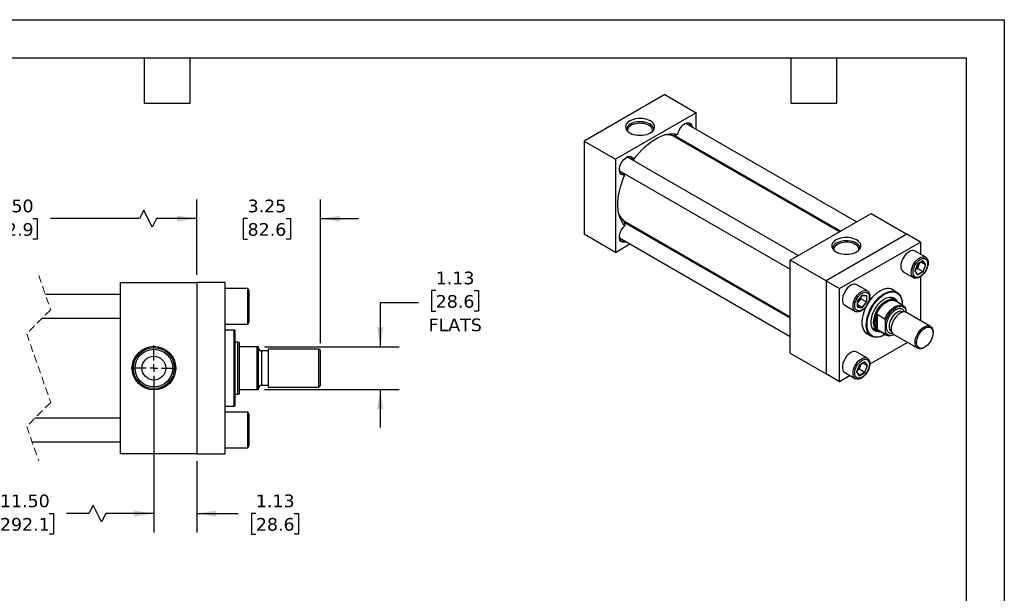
# Model space of a CAD drawing. Header units: inches. Extents: x 0 to 44, y 0 to 34.
# Tile 3 of 3: x 18.1 to 44, y 18.9 to 34. Entities that reach past the tile are written whole.
import ezdxf

# ---------------------------------------------------------------- set-up
doc = ezdxf.new("R2010")
doc.units = ezdxf.units.IN
doc.header["$LTSCALE"] = 4
doc.header["$MEASUREMENT"] = 0
for name, pattern in [('SLD-Center', [0.75, 0.6, -0.05, 0.05, -0.05]), ('SLD-Dashed', [0.075, 0.05, -0.025]), ('SLD-Solid', [0])]:
    doc.linetypes.add(name, pattern=pattern)
doc.layers.add('CENTER', color=40, linetype='SLD-Center')
doc.layers.add('DIMENSIONS', color=140, linetype='SLD-Solid', lineweight=25)
doc.layers.add('TEXT', color=140, linetype='SLD-Solid', lineweight=25)
doc.styles.add('SLDTEXTSTYLE0', font='VERDANA.TTF')
doc.dimstyles.new('SLDDIMSTYLE1', dxfattribs={"dimtxt": 0.339844, "dimasz": 0.52, "dimexe": 0, "dimexo": 0.0625, "dimgap": 0.084961, "dimtad": 0, "dimtih": 1, "dimtoh": 1, "dimrnd": 1e-09, "dimzin": 12, "dimdsep": 46, "dimtxsty": 'SLDTEXTSTYLE0', "dimsah": 1, "dimcen": 0.09, "dimadec": 0, "dimazin": 3, "dimtfac": 1, "dimtmove": 0, "dimatfit": 0, "dimfxl": 0, "dimfrac": 2, "dimtolj": 1, "dimtzin": 12, "dimarcsym": 0})
doc.dimstyles.new('SLDDIMSTYLE3', dxfattribs={"dimtxt": 0.339844, "dimasz": 0.52, "dimexe": 0, "dimexo": 0.0625, "dimgap": 0.084961, "dimtad": 0, "dimtih": 1, "dimtoh": 1, "dimrnd": 1e-09, "dimzin": 4, "dimdsep": 46, "dimtxsty": 'SLDTEXTSTYLE0', "dimsah": 1, "dimcen": 0.09, "dimadec": 0, "dimazin": 1, "dimtfac": 1, "dimtofl": 0, "dimtmove": 0, "dimatfit": 3, "dimfxl": 0, "dimfrac": 2, "dimtolj": 1, "dimtzin": 12, "dimarcsym": 0})

# ---------------------------------------------------------------- blocks, each defined once
blk = doc.blocks.new('_D_12')
at = {"layer": 'DIMENSIONS'}
for p, q in [((14.651, 24.635), (14.651, 20.51)), ((21.65, 24.04), (21.65, 20.51)), ((20.051, 21.232), (19.94, 21.01)), ((20.274, 20.788), (20.051, 21.232)), ((14.651, 21.01), (17.143, 21.01)), ((17.604, 21.01), (17.49, 21.01)), ((17.49, 21.01), (17.49, 20.47)), ((18.897, 21.01), (19.011, 21.01)), ((19.011, 21.01), (19.011, 20.47)), ((19.94, 21.01), (19.357, 21.01)), ((20.385, 21.01), (20.274, 20.788)), ((21.65, 21.01), (20.385, 21.01)), ((17.49, 20.47), (17.604, 20.47)), ((19.011, 20.47), (18.897, 20.47))]:
    blk.add_line(p, q, dxfattribs=at)
for points in [[(14.651, 21.01), (15.171, 20.93), (15.171, 21.09)], [(21.65, 21.01), (21.13, 21.09), (21.13, 20.93)]]:
    blk.add_solid(points, dxfattribs=at)
at = {"layer": 'DIMENSIONS', "char_height": 0.3333, "attachment_point": 1, "style": 'SLDTEXTSTYLE0'}
for s, insert in [('11.50', (17.604, 21.51)), ('292.1', (17.604, 20.893))]:
    blk.add_mtext(s, dxfattribs=dict(at, insert=insert))
blk = doc.blocks.new('_D_13')
at = {"layer": 'DIMENSIONS'}
for p, q in [((21.65, 24.635), (21.65, 20.51)), ((22.775, 22.385), (22.775, 20.51)), ((21.65, 21.01), (20.65, 21.01)), ((22.775, 21.01), (23.869, 21.01)), ((24.33, 21.01), (24.216, 21.01)), ((24.216, 21.01), (24.216, 20.47)), ((25.34, 21.01), (25.454, 21.01)), ((25.454, 21.01), (25.454, 20.47)), ((24.216, 20.47), (24.33, 20.47)), ((25.454, 20.47), (25.34, 20.47))]:
    blk.add_line(p, q, dxfattribs=at)
for points in [[(21.65, 21.01), (21.13, 21.09), (21.13, 20.93)], [(22.775, 21.01), (23.295, 20.93), (23.295, 21.09)]]:
    blk.add_solid(points, dxfattribs=at)
at = {"layer": 'DIMENSIONS', "char_height": 0.3333, "attachment_point": 1, "style": 'SLDTEXTSTYLE0'}
for s, insert in [('1.13', (24.33, 21.51)), ('28.6', (24.33, 20.893))]:
    blk.add_mtext(s, dxfattribs=dict(at, insert=insert))
blk = doc.blocks.new('_D_14')
at = {"layer": 'DIMENSIONS'}
for p, q in [((22.775, 27.285), (22.775, 29.267)), ((26.025, 25.495), (26.025, 29.267)), ((22.775, 28.767), (21.775, 28.767)), ((24.112, 28.767), (23.998, 28.767)), ((23.998, 28.767), (23.998, 28.227)), ((25.122, 28.767), (25.236, 28.767)), ((25.236, 28.767), (25.236, 28.227)), ((26.025, 28.767), (27.025, 28.767)), ((23.998, 28.227), (24.112, 28.227)), ((25.236, 28.227), (25.122, 28.227))]:
    blk.add_line(p, q, dxfattribs=at)
for points in [[(22.775, 28.767), (22.255, 28.847), (22.255, 28.687)], [(26.025, 28.767), (26.545, 28.687), (26.545, 28.847)]]:
    blk.add_solid(points, dxfattribs=at)
at = {"layer": 'DIMENSIONS', "char_height": 0.3333, "attachment_point": 1, "style": 'SLDTEXTSTYLE0'}
for s, insert in [('3.25', (24.112, 29.267)), ('82.6', (24.112, 28.65))]:
    blk.add_mtext(s, dxfattribs=dict(at, insert=insert))
blk = doc.blocks.new('_D_15')
at = {"layer": 'DIMENSIONS'}
for p, q in [((13.776, 27.285), (13.776, 29.267)), ((22.775, 27.285), (22.775, 29.267)), ((21.384, 28.989), (21.273, 28.767)), ((21.607, 28.545), (21.384, 28.989)), ((13.776, 28.767), (16.719, 28.767)), ((17.179, 28.767), (17.065, 28.767)), ((17.065, 28.767), (17.065, 28.227)), ((18.472, 28.767), (18.586, 28.767)), ((18.586, 28.767), (18.586, 28.227)), ((21.273, 28.767), (18.932, 28.767)), ((21.718, 28.767), (21.607, 28.545)), ((22.775, 28.767), (21.718, 28.767)), ((17.065, 28.227), (17.179, 28.227)), ((18.586, 28.227), (18.472, 28.227))]:
    blk.add_line(p, q, dxfattribs=at)
for points in [[(13.776, 28.767), (14.296, 28.687), (14.296, 28.847)], [(22.775, 28.767), (22.255, 28.847), (22.255, 28.687)]]:
    blk.add_solid(points, dxfattribs=at)
at = {"layer": 'DIMENSIONS', "char_height": 0.3333, "attachment_point": 1, "style": 'SLDTEXTSTYLE0'}
for s, insert in [('13.50', (17.179, 29.267)), ('342.9', (17.179, 28.65))]:
    blk.add_mtext(s, dxfattribs=dict(at, insert=insert))
blk = doc.blocks.new('_D_16')
at = {"layer": 'DIMENSIONS'}
for p, q in [((29.057, 26.873), (28.942, 26.873)), ((28.942, 26.873), (28.942, 26.333)), ((30.066, 26.873), (30.181, 26.873)), ((30.181, 26.873), (30.181, 26.333)), ((28.6, 26.555), (27.6, 26.555)), ((27.6, 26.555), (27.6, 25.397)), ((28.942, 26.333), (29.057, 26.333)), ((30.181, 26.333), (30.066, 26.333)), ((24.56, 25.397), (28.1, 25.397)), ((24.56, 24.272), (28.1, 24.272)), ((27.6, 24.272), (27.6, 23.272))]:
    blk.add_line(p, q, dxfattribs=at)
for points in [[(27.6, 25.397), (27.68, 25.917), (27.52, 25.917)], [(27.6, 24.272), (27.52, 23.752), (27.68, 23.752)]]:
    blk.add_solid(points, dxfattribs=at)
at = {"layer": 'DIMENSIONS', "char_height": 0.3333, "attachment_point": 1, "style": 'SLDTEXTSTYLE0'}
for s, insert in [('1.13', (29.057, 27.373)), ('28.6', (29.057, 26.757)), ('FLATS', (28.869, 26.14))]:
    blk.add_mtext(s, dxfattribs=dict(at, insert=insert))
blk = doc.blocks.new('SW_CENTERMARKSYMBOL_5')
at = {"layer": 'CENTER', "color": 0}
for p, q in [((0, 0.2), (0, 0.595)), ((-0.2, 0), (-0.595, 0)), ((0, 0), (-0.1, 0)), ((0, 0), (0, 0.1)), ((0, 0), (0, -0.1)), ((0, 0), (0.1, 0)), ((0.2, 0), (0.595, 0)), ((0, -0.2), (0, -0.595))]:
    blk.add_line(p, q, dxfattribs=at)

msp = doc.modelspace()

# ---------------------------------------------------------------- linework, layer by layer
at = {"color": 7, "linetype": 'SLD-Solid'}
for p, q in [((0, 34), (44, 34)), ((44, 34), (44, 0))]:
    msp.add_line(p, q, dxfattribs=at)
for p, q in [((35.076, 32.03), (32.955, 30.806)), ((35.076, 32.03), (35.901, 31.554)), ((35.901, 31.554), (33.78, 30.329)), ((35.901, 31.114), (35.901, 31.554)), ((40.116, 28.681), (35.627, 31.273)), ((35.637, 31.276), (35.64, 31.265)), ((32.955, 30.806), (33.78, 30.329)), ((32.955, 30.806), (32.955, 28.356)), ((35.324, 30.928), (35.312, 30.945)), ((35.354, 30.949), (39.7, 28.44)), ((39.667, 28.422), (35.354, 30.912)), ((35.438, 30.863), (35.403, 30.892)), ((35.901, 30.596), (35.901, 30.633)), ((33.78, 30.329), (33.78, 27.88)), ((38.584, 27.796), (34.095, 30.388)), ((34.105, 30.391), (34.108, 30.381)), ((34.24, 30.304), (34.26, 30.319)), ((33.886, 30.027), (38.376, 27.436)), ((33.9, 30.02), (33.889, 30.017)), ((34.032, 29.943), (34.029, 29.918)), ((38.376, 27.676), (40.497, 28.901)), ((40.497, 28.901), (41.44, 28.357)), ((34.013, 28.694), (34.034, 28.693)), ((38.376, 26.147), (34.03, 28.656)), ((34.062, 28.675), (38.376, 26.185)), ((34.104, 28.642), (34.147, 28.626)), ((34.149, 28.587), (34.104, 28.642)), ((33.78, 27.88), (32.955, 28.356)), ((33.886, 28.258), (38.376, 25.666)), ((33.9, 28.25), (33.889, 28.247)), ((34.577, 28.34), (34.61, 28.359)), ((41.44, 28.357), (39.319, 27.132)), ((41.794, 28.152), (41.44, 28.357)), ((33.78, 27.88), (34.161, 28.1)), ((39.672, 26.928), (41.794, 28.152)), ((41.794, 28.152), (41.794, 27.833)), ((41.934, 27.752), (41.655, 27.913)), ((38.376, 25.227), (38.376, 27.676)), ((39.319, 27.132), (38.376, 27.676)), ((41.723, 27.573), (41.652, 27.39)), ((41.654, 27.393), (41.723, 27.571)), ((41.669, 27.431), (41.717, 27.459)), ((41.717, 27.459), (41.751, 27.546)), ((41.857, 27.378), (41.717, 27.459)), ((41.864, 27.654), (41.723, 27.573)), ((41.723, 27.571), (41.861, 27.65)), ((41.751, 27.546), (41.771, 27.598)), ((41.925, 27.553), (41.809, 27.62)), ((41.925, 27.553), (41.857, 27.378)), ((41.858, 27.648), (41.925, 27.553)), ((41.935, 27.554), (41.864, 27.654)), ((41.864, 27.371), (41.935, 27.554)), ((41.343, 27.371), (41.621, 27.211)), ((41.652, 27.39), (41.723, 27.29)), ((41.722, 27.298), (41.655, 27.394)), ((41.857, 27.378), (41.721, 27.3)), ((41.723, 27.29), (41.864, 27.371)), ((41.794, 27.236), (41.794, 26.088)), ((20.775, 22.585), (20.775, 27.085)), ((20.775, 27.085), (22.775, 27.085)), ((22.775, 27.085), (22.775, 22.585)), ((23.525, 27.085), (22.775, 27.085)), ((23.525, 22.585), (23.525, 27.085)), ((24.115, 26.929), (23.525, 26.929)), ((24.15, 26.869), (24.115, 26.929)), ((24.115, 25.991), (24.115, 26.929)), ((39.319, 27.132), (39.319, 24.682)), ((39.319, 27.132), (39.672, 26.928)), ((39.672, 24.478), (39.672, 26.928)), ((40.401, 26.868), (40.123, 27.028)), ((41.178, 26.828), (41.024, 26.917)), ((20.775, 26.772), (18.797, 26.772)), ((24.15, 26.051), (24.15, 26.869)), ((40.261, 26.751), (40.139, 26.599)), ((40.141, 26.599), (40.261, 26.748)), ((40.176, 26.587), (40.235, 26.661)), ((40.235, 26.661), (40.235, 26.716)), ((40.235, 26.661), (40.375, 26.58)), ((40.26, 26.747), (40.377, 26.736)), ((40.384, 26.74), (40.261, 26.751)), ((40.375, 26.736), (40.375, 26.58)), ((40.384, 26.577), (40.384, 26.74)), ((41.118, 26.622), (40.979, 26.702)), ((39.811, 26.487), (40.089, 26.326)), ((40.139, 26.599), (40.139, 26.435)), ((40.139, 26.435), (40.261, 26.424)), ((40.141, 26.44), (40.141, 26.599)), ((40.141, 26.544), (40.176, 26.587)), ((40.257, 26.433), (40.141, 26.5)), ((40.257, 26.433), (40.141, 26.444)), ((40.375, 26.58), (40.257, 26.433)), ((40.261, 26.424), (40.384, 26.577)), ((41.35, 26.476), (41.134, 26.601)), ((41.316, 26.512), (41.316, 26.523)), ((18.717, 26.147), (20.775, 26.147)), ((40.63, 25.881), (40.63, 26.222)), ((40.659, 26.251), (40.861, 26.135)), ((40.659, 26.251), (40.659, 25.852)), ((41.342, 26.311), (41.334, 26.316)), ((41.411, 26.386), (41.411, 26.307)), ((42.059, 25.934), (41.43, 26.298)), ((23.525, 25.991), (24.115, 25.991)), ((24.115, 25.991), (24.15, 26.051)), ((40.521, 25.908), (40.66, 25.828)), ((40.88, 25.768), (40.88, 26.08)), ((23.762, 25.834), (23.525, 25.834)), ((23.782, 25.814), (23.762, 25.834)), ((23.762, 23.835), (23.762, 25.834)), ((23.782, 24.835), (23.782, 25.814)), ((40.358, 25.763), (40.511, 25.674)), ((40.861, 25.735), (40.659, 25.852)), ((40.686, 25.825), (40.903, 25.7)), ((40.845, 25.707), (40.854, 25.712)), ((41.033, 25.795), (41.041, 25.79)), ((41.097, 25.72), (41.726, 25.357)), ((42.128, 25.76), (42.128, 25.782)), ((23.856, 25.522), (23.782, 25.522)), ((23.9, 25.506), (23.856, 25.522)), ((23.856, 24.147), (23.856, 25.522)), ((23.9, 25.429), (23.9, 25.506)), ((23.9, 24.241), (23.9, 25.429)), ((24.36, 25.397), (23.931, 25.397)), ((24.36, 24.272), (24.36, 25.397)), ((24.4, 25.397), (24.36, 25.397)), ((24.4, 24.272), (24.4, 25.397)), ((41.46, 25.51), (40.466, 24.936)), ((41.893, 25.374), (41.912, 25.384)), ((24.65, 25.286), (24.48, 25.286)), ((24.48, 25.286), (24.48, 24.383)), ((25.985, 25.335), (24.65, 25.335)), ((24.65, 25.335), (24.65, 24.335)), ((26.025, 25.295), (25.985, 25.335)), ((25.985, 24.335), (25.985, 25.335)), ((26.025, 24.375), (26.025, 25.295)), ((38.376, 25.227), (39.319, 24.682)), ((40.401, 25.099), (40.123, 25.259)), ((40.191, 24.919), (40.12, 24.737)), ((40.122, 24.739), (40.191, 24.917)), ((40.185, 24.805), (40.219, 24.893)), ((40.332, 25.001), (40.191, 24.919)), ((40.191, 24.917), (40.329, 24.997)), ((40.219, 24.893), (40.239, 24.945)), ((40.393, 24.9), (40.277, 24.967)), ((40.393, 24.9), (40.325, 24.724)), ((40.326, 24.995), (40.393, 24.9)), ((40.403, 24.9), (40.332, 25.001)), ((40.332, 24.718), (40.403, 24.9)), ((23.782, 23.855), (23.782, 24.835)), ((39.672, 24.478), (39.319, 24.682)), ((39.949, 24.638), (39.672, 24.478)), ((39.811, 24.718), (40.089, 24.557)), ((40.12, 24.737), (40.191, 24.636)), ((40.19, 24.644), (40.123, 24.74)), ((40.137, 24.778), (40.185, 24.805)), ((40.325, 24.724), (40.185, 24.805)), ((40.325, 24.724), (40.189, 24.646)), ((40.191, 24.636), (40.332, 24.718)), ((24.48, 24.383), (24.65, 24.383)), ((24.65, 24.335), (25.985, 24.335)), ((25.985, 24.335), (26.025, 24.375)), ((23.782, 24.147), (23.856, 24.147)), ((23.856, 24.147), (23.9, 24.163)), ((23.9, 24.163), (23.9, 24.241)), ((23.931, 24.272), (24.36, 24.272)), ((24.36, 24.272), (24.4, 24.272)), ((23.525, 23.835), (23.762, 23.835)), ((23.762, 23.835), (23.782, 23.855)), ((24.115, 23.679), (23.525, 23.679)), ((24.15, 23.619), (24.115, 23.679)), ((24.115, 22.741), (24.115, 23.679)), ((24.15, 23.21), (24.15, 23.619)), ((20.775, 23.522), (18.529, 23.522)), ((24.15, 22.801), (24.15, 23.21)), ((18.449, 22.897), (20.775, 22.897)), ((24.115, 22.741), (24.15, 22.801)), ((22.775, 22.585), (20.775, 22.585)), ((22.775, 22.585), (23.525, 22.585)), ((23.525, 22.741), (24.115, 22.741))]:
    msp.add_line(p, q)
at = {"color": 7, "linetype": 'SLD-Dashed', "lineweight": 18}
for p, q in [((18.623, 27.272), (18.938, 26.369)), ((18.938, 26.369), (18.308, 25.739)), ((18.308, 25.739), (18.938, 23.931)), ((18.938, 23.931), (18.308, 23.301)), ((18.308, 23.301), (18.623, 22.397))]:
    msp.add_line(p, q, dxfattribs=at)
at = {"flags": 128}
for points in [[(34.699, 31.024), (34.738, 31.05), (34.769, 31.08), (34.792, 31.112), (34.806, 31.145), (34.811, 31.18), (34.806, 31.214), (34.792, 31.248), (34.769, 31.28), (34.738, 31.31), (34.699, 31.336), (34.653, 31.359), (34.602, 31.377), (34.546, 31.39), (34.488, 31.398), (34.428, 31.401), (34.368, 31.398), (34.31, 31.39), (34.254, 31.377), (34.203, 31.359), (34.157, 31.336), (34.118, 31.31), (34.087, 31.28), (34.064, 31.248), (34.05, 31.214), (34.045, 31.18), (34.05, 31.145), (34.064, 31.112), (34.087, 31.08), (34.118, 31.05), (34.157, 31.024), (34.203, 31.001), (34.254, 30.983), (34.31, 30.97), (34.368, 30.962), (34.428, 30.959), (34.488, 30.962), (34.546, 30.97), (34.602, 30.983), (34.653, 31.001), (34.699, 31.024)], [(34.787, 31.104), (34.787, 31.113), (34.782, 31.146), (34.767, 31.179), (34.743, 31.209), (34.711, 31.237), (34.672, 31.262), (34.626, 31.282), (34.575, 31.298), (34.521, 31.31), (34.464, 31.316), (34.406, 31.316), (34.349, 31.312), (34.294, 31.302), (34.242, 31.287), (34.195, 31.267), (34.154, 31.244), (34.12, 31.216), (34.095, 31.187), (34.077, 31.155), (34.069, 31.122), (34.069, 31.104)], [(34.756, 31.066), (34.757, 31.097), (34.749, 31.129), (34.731, 31.16), (34.705, 31.188), (34.671, 31.214), (34.63, 31.236), (34.583, 31.253), (34.531, 31.266), (34.477, 31.273), (34.421, 31.276), (34.365, 31.272), (34.311, 31.263), (34.261, 31.249), (34.215, 31.231), (34.176, 31.208), (34.143, 31.181), (34.119, 31.152), (34.104, 31.121), (34.098, 31.089), (34.1, 31.066)], [(35.421, 30.989), (35.433, 31.036), (35.451, 31.084), (35.476, 31.129), (35.505, 31.172), (35.538, 31.21), (35.573, 31.242), (35.61, 31.267), (35.646, 31.283), (35.681, 31.29), (35.714, 31.289), (35.742, 31.278), (35.765, 31.259), (35.783, 31.232), (35.794, 31.198), (35.797, 31.174)], [(35.765, 31.193), (35.756, 31.223), (35.739, 31.25), (35.717, 31.269), (35.689, 31.279), (35.658, 31.28), (35.624, 31.272), (35.599, 31.26)], [(34.26, 30.319), (34.329, 30.411), (34.402, 30.499), (34.478, 30.581), (34.556, 30.657), (34.636, 30.726), (34.717, 30.789), (34.799, 30.844), (34.882, 30.892), (34.964, 30.931), (35.045, 30.963), (35.125, 30.985), (35.203, 31), (35.279, 31.005), (35.351, 31.001), (35.421, 30.989)], [(35.321, 30.929), (35.319, 30.932), (35.312, 30.945)], [(35.341, 30.959), (35.351, 30.951), (35.354, 30.949)], [(35.432, 30.904), (35.403, 30.898), (35.377, 30.898)], [(35.403, 30.892), (35.389, 30.892), (35.388, 30.892)], [(35.746, 30.722), (35.77, 30.672), (35.77, 30.672)], [(34.029, 29.918), (33.994, 29.912), (33.962, 29.915), (33.935, 29.927), (33.912, 29.948), (33.896, 29.977), (33.886, 30.012), (33.883, 30.052), (33.887, 30.097), (33.898, 30.144), (33.916, 30.191), (33.939, 30.237), (33.967, 30.281), (34, 30.32), (34.035, 30.353), (34.071, 30.379), (34.108, 30.396), (34.143, 30.405), (34.176, 30.405), (34.205, 30.396), (34.23, 30.378), (34.248, 30.352), (34.26, 30.319)], [(34.233, 30.308), (34.226, 30.334), (34.21, 30.362), (34.189, 30.382), (34.162, 30.393), (34.131, 30.396), (34.098, 30.389), (34.067, 30.376)], [(33.883, 30.057), (33.887, 30.024), (33.898, 29.992), (33.915, 29.966), (33.939, 29.949), (33.967, 29.94), (33.999, 29.941), (34.025, 29.947)], [(34.029, 28.579), (33.984, 28.632), (33.944, 28.693), (33.911, 28.761), (33.884, 28.836), (33.864, 28.917), (33.85, 29.003), (33.844, 29.094), (33.844, 29.189), (33.85, 29.288), (33.864, 29.39), (33.884, 29.494), (33.911, 29.599), (33.944, 29.706), (33.984, 29.812), (34.029, 29.918)], [(34.057, 28.16), (34.035, 28.151), (34, 28.143), (33.967, 28.145), (33.939, 28.156), (33.916, 28.175), (33.898, 28.202), (33.887, 28.236), (33.883, 28.276), (33.886, 28.32), (33.896, 28.367), (33.912, 28.414), (33.935, 28.461), (33.962, 28.505), (33.994, 28.544), (34.029, 28.579)], [(34.012, 28.695), (34.027, 28.695), (34.031, 28.694)], [(34.015, 28.663), (34.021, 28.661), (34.03, 28.656)], [(34.086, 28.661), (34.099, 28.639), (34.108, 28.611)], [(34.096, 28.655), (34.097, 28.655), (34.104, 28.642)], [(33.883, 28.288), (33.886, 28.261), (33.896, 28.227), (33.912, 28.201), (33.935, 28.182), (33.962, 28.172), (33.993, 28.171), (34.025, 28.178)], [(34.479, 28.434), (34.478, 28.434), (34.423, 28.43)], [(40.12, 28.207), (40.074, 28.229), (40.023, 28.247), (39.967, 28.26), (39.909, 28.269), (39.849, 28.271), (39.789, 28.269), (39.731, 28.26), (39.675, 28.247), (39.624, 28.229), (39.578, 28.207), (39.539, 28.18), (39.508, 28.151), (39.485, 28.119), (39.471, 28.085), (39.466, 28.05), (39.471, 28.016), (39.485, 27.982), (39.508, 27.95), (39.539, 27.921), (39.578, 27.894), (39.624, 27.872), (39.675, 27.854), (39.731, 27.84), (39.789, 27.832), (39.849, 27.829), (39.909, 27.832), (39.967, 27.84), (40.023, 27.854), (40.074, 27.872), (40.12, 27.894), (40.159, 27.921), (40.19, 27.95), (40.213, 27.982), (40.227, 28.016), (40.232, 28.05), (40.227, 28.085), (40.213, 28.119), (40.19, 28.151), (40.159, 28.18), (40.12, 28.207)], [(40.103, 28.126), (40.059, 28.148), (40.01, 28.165), (39.956, 28.178), (39.9, 28.185), (39.842, 28.187), (39.784, 28.184), (39.728, 28.175), (39.676, 28.161), (39.627, 28.143), (39.585, 28.12), (39.549, 28.094), (39.521, 28.065), (39.502, 28.033), (39.491, 28), (39.49, 27.974)], [(40.082, 28.09), (40.04, 28.111), (39.991, 28.127), (39.939, 28.139), (39.884, 28.145), (39.828, 28.146), (39.773, 28.141), (39.719, 28.131), (39.67, 28.116), (39.626, 28.096), (39.588, 28.072), (39.558, 28.045), (39.536, 28.015), (39.523, 27.984), (39.519, 27.951), (39.521, 27.937)], [(40.177, 27.937), (40.178, 27.943), (40.177, 27.976), (40.167, 28.007), (40.147, 28.038), (40.118, 28.066), (40.082, 28.09)], [(40.208, 27.974), (40.208, 27.975), (40.205, 28.009), (40.192, 28.041), (40.171, 28.072), (40.141, 28.101), (40.103, 28.126)], [(41.655, 27.913), (41.641, 27.92), (41.609, 27.927), (41.575, 27.926), (41.537, 27.916), (41.499, 27.897), (41.461, 27.871), (41.423, 27.838), (41.388, 27.799), (41.357, 27.756), (41.33, 27.708), (41.307, 27.659), (41.291, 27.609), (41.281, 27.561), (41.278, 27.514)], [(41.556, 27.354), (41.559, 27.4), (41.569, 27.449), (41.586, 27.499), (41.608, 27.548), (41.635, 27.595), (41.667, 27.639), (41.702, 27.678), (41.739, 27.711), (41.777, 27.737), (41.816, 27.755), (41.853, 27.765), (41.888, 27.766), (41.919, 27.759), (41.947, 27.743), (41.969, 27.72), (41.985, 27.689), (41.995, 27.651), (41.998, 27.609), (41.995, 27.563), (41.985, 27.514), (41.969, 27.464), (41.947, 27.415), (41.919, 27.368), (41.888, 27.324), (41.853, 27.285), (41.816, 27.252), (41.777, 27.226), (41.739, 27.208), (41.702, 27.198), (41.667, 27.197), (41.635, 27.204), (41.608, 27.22), (41.586, 27.243), (41.569, 27.274), (41.559, 27.311), (41.556, 27.354)], [(41.986, 27.583), (41.983, 27.541), (41.973, 27.495), (41.957, 27.449), (41.936, 27.404), (41.91, 27.361), (41.879, 27.322), (41.846, 27.288), (41.811, 27.261), (41.776, 27.24), (41.741, 27.227), (41.708, 27.223), (41.677, 27.227), (41.651, 27.24), (41.63, 27.26), (41.614, 27.288), (41.604, 27.322), (41.601, 27.361), (41.604, 27.404), (41.614, 27.449), (41.63, 27.495), (41.651, 27.54), (41.677, 27.583), (41.708, 27.622), (41.741, 27.656), (41.776, 27.683), (41.811, 27.704), (41.846, 27.717), (41.879, 27.721), (41.91, 27.717), (41.936, 27.704), (41.957, 27.684), (41.973, 27.656), (41.983, 27.622), (41.986, 27.583)], [(40.123, 27.028), (40.109, 27.035), (40.077, 27.043), (40.042, 27.041), (40.005, 27.031), (39.967, 27.013), (39.928, 26.987), (39.891, 26.954), (39.856, 26.915), (39.825, 26.871), (39.797, 26.824), (39.775, 26.775), (39.759, 26.725), (39.749, 26.676), (39.746, 26.63), (39.749, 26.588), (39.759, 26.55), (39.775, 26.519), (39.797, 26.496), (39.811, 26.487)], [(41.108, 26.868), (41.093, 26.881), (41.053, 26.905), (41.01, 26.921), (40.962, 26.928), (40.911, 26.927), (40.858, 26.917), (40.803, 26.898), (40.747, 26.872), (40.691, 26.837), (40.635, 26.795), (40.581, 26.747), (40.529, 26.693), (40.479, 26.633), (40.434, 26.568), (40.429, 26.561)], [(40.245, 26.342), (40.207, 26.323), (40.17, 26.313), (40.135, 26.312), (40.103, 26.319), (40.076, 26.335), (40.054, 26.359), (40.037, 26.39), (40.027, 26.427), (40.024, 26.469), (40.027, 26.516), (40.037, 26.564), (40.054, 26.614), (40.076, 26.663), (40.103, 26.711), (40.135, 26.754), (40.17, 26.793), (40.207, 26.826), (40.245, 26.852), (40.284, 26.871), (40.321, 26.881), (40.356, 26.882), (40.387, 26.875), (40.415, 26.859), (40.437, 26.835), (40.453, 26.804), (40.463, 26.767), (40.466, 26.725), (40.463, 26.678), (40.453, 26.63), (40.437, 26.58), (40.415, 26.531), (40.387, 26.483), (40.356, 26.44), (40.321, 26.401), (40.284, 26.368), (40.245, 26.342)], [(40.261, 26.81), (40.297, 26.827), (40.331, 26.835), (40.363, 26.835), (40.391, 26.827), (40.415, 26.811), (40.434, 26.786), (40.447, 26.756), (40.453, 26.719), (40.453, 26.678), (40.447, 26.634), (40.434, 26.588), (40.415, 26.542), (40.391, 26.498), (40.363, 26.457), (40.331, 26.42), (40.297, 26.389), (40.261, 26.365), (40.226, 26.348), (40.192, 26.34), (40.16, 26.34), (40.132, 26.348), (40.108, 26.365), (40.089, 26.389), (40.076, 26.42), (40.07, 26.456), (40.07, 26.497), (40.076, 26.541), (40.089, 26.587), (40.108, 26.633), (40.132, 26.677), (40.16, 26.718), (40.192, 26.755), (40.226, 26.786), (40.261, 26.81)], [(40.845, 25.707), (40.789, 25.678), (40.734, 25.658), (40.681, 25.646), (40.629, 25.643), (40.581, 25.648), (40.537, 25.661), (40.497, 25.683), (40.462, 25.713), (40.432, 25.75), (40.408, 25.794), (40.39, 25.845), (40.379, 25.901), (40.374, 25.963), (40.375, 26.028), (40.384, 26.097), (40.398, 26.167), (40.419, 26.239), (40.446, 26.311), (40.479, 26.382), (40.516, 26.452), (40.559, 26.518), (40.605, 26.581), (40.655, 26.639), (40.707, 26.692), (40.761, 26.738), (40.817, 26.778), (40.873, 26.81), (40.928, 26.834), (40.982, 26.851), (41.035, 26.858), (41.084, 26.858), (41.131, 26.848), (41.173, 26.831), (41.21, 26.805), (41.243, 26.771), (41.27, 26.73), (41.291, 26.683), (41.306, 26.629), (41.314, 26.57), (41.316, 26.523)], [(40.868, 25.72), (40.854, 25.712), (40.798, 25.684), (40.744, 25.664), (40.69, 25.652), (40.639, 25.649), (40.592, 25.655), (40.548, 25.669), (40.508, 25.692), (40.474, 25.723), (40.445, 25.762), (40.422, 25.807), (40.406, 25.859), (40.396, 25.916), (40.392, 25.979), (40.396, 26.045), (40.406, 26.114), (40.422, 26.185), (40.445, 26.257), (40.474, 26.329), (40.508, 26.399), (40.548, 26.468), (40.592, 26.533), (40.639, 26.594), (40.69, 26.649), (40.744, 26.699), (40.798, 26.743), (40.854, 26.779)], [(40.745, 25.791), (40.712, 25.787), (40.669, 25.787), (40.629, 25.797), (40.594, 25.815), (40.563, 25.84), (40.538, 25.874), (40.519, 25.914), (40.506, 25.961), (40.499, 26.012), (40.499, 26.068), (40.506, 26.128), (40.519, 26.189), (40.538, 26.252), (40.563, 26.315), (40.594, 26.376), (40.629, 26.434), (40.669, 26.49), (40.712, 26.54), (40.758, 26.586), (40.806, 26.625), (40.854, 26.656), (40.903, 26.68), (40.95, 26.697), (40.996, 26.704), (41.039, 26.703), (41.079, 26.694), (41.114, 26.676), (41.145, 26.65), (41.17, 26.617), (41.189, 26.577), (41.193, 26.567)], [(40.854, 26.779), (40.91, 26.807), (40.965, 26.827), (41.018, 26.838), (41.069, 26.841), (41.116, 26.836), (41.16, 26.821), (41.2, 26.798), (41.234, 26.768), (41.263, 26.729), (41.286, 26.684), (41.302, 26.632), (41.312, 26.574), (41.316, 26.512), (41.316, 26.496)], [(41.121, 26.62), (41.114, 26.662), (41.114, 26.665)], [(40.368, 26.456), (40.355, 26.43), (40.324, 26.358), (40.298, 26.285), (40.279, 26.213), (40.265, 26.142), (40.259, 26.074), (40.259, 26.009), (40.265, 25.948), (40.279, 25.893), (40.298, 25.843), (40.324, 25.8), (40.355, 25.765), (40.392, 25.737), (40.434, 25.717), (40.442, 25.714)], [(40.565, 26.038), (40.568, 26.093), (40.578, 26.151), (40.594, 26.21), (40.616, 26.27), (40.644, 26.329), (40.677, 26.385), (40.714, 26.439), (40.754, 26.488), (40.798, 26.532), (40.843, 26.569), (40.889, 26.599), (40.935, 26.622), (40.98, 26.637), (41.024, 26.643), (41.064, 26.641), (41.101, 26.63), (41.134, 26.612), (41.162, 26.585), (41.162, 26.584)], [(40.63, 26.222), (40.654, 26.281), (40.684, 26.338), (40.718, 26.393), (40.756, 26.444), (40.798, 26.49), (40.842, 26.531), (40.887, 26.565), (40.933, 26.591), (40.978, 26.609), (41.022, 26.62), (41.063, 26.621), (41.102, 26.615), (41.134, 26.601)], [(40.861, 26.135), (40.891, 26.196), (40.926, 26.255), (40.965, 26.309), (41.009, 26.359), (41.055, 26.402), (41.102, 26.439), (41.151, 26.466), (41.199, 26.485), (41.245, 26.495), (41.288, 26.496), (41.328, 26.486), (41.362, 26.468), (41.392, 26.441)], [(40.88, 26.08), (40.905, 26.14), (40.935, 26.199), (40.971, 26.254), (41.01, 26.305), (41.054, 26.351), (41.099, 26.39), (41.145, 26.421), (41.192, 26.444), (41.237, 26.457), (41.281, 26.461), (41.32, 26.456), (41.356, 26.442), (41.386, 26.418), (41.411, 26.386)], [(40.63, 25.881), (40.614, 25.912), (40.603, 25.948), (40.596, 25.987), (40.593, 26.03), (40.596, 26.076), (40.603, 26.124), (40.614, 26.173), (40.63, 26.222)], [(41.334, 26.316), (41.33, 26.318), (41.3, 26.328), (41.267, 26.33), (41.231, 26.322), (41.193, 26.306), (41.155, 26.282), (41.117, 26.251), (41.082, 26.214), (41.051, 26.171), (41.023, 26.125), (41, 26.076), (40.984, 26.027), (40.974, 25.978), (40.97, 25.932)], [(41.43, 26.298), (41.403, 26.309), (41.369, 26.313), (41.332, 26.309), (41.293, 26.296), (41.253, 26.275), (41.214, 26.246), (41.175, 26.211), (41.14, 26.169), (41.108, 26.123), (41.08, 26.074), (41.058, 26.023), (41.041, 25.971), (41.031, 25.921), (41.028, 25.873)], [(40.714, 25.809), (40.714, 25.809), (40.677, 25.82), (40.644, 25.839), (40.616, 25.865), (40.594, 25.899), (40.578, 25.94), (40.568, 25.987), (40.565, 26.038)], [(41.657, 25.51), (41.66, 25.558), (41.67, 25.608), (41.687, 25.66), (41.709, 25.711), (41.737, 25.76), (41.769, 25.806), (41.805, 25.848), (41.843, 25.883), (41.883, 25.912), (41.923, 25.933), (41.962, 25.946), (41.999, 25.95), (42.033, 25.946), (42.063, 25.932), (42.088, 25.911), (42.107, 25.882), (42.121, 25.846), (42.128, 25.804), (42.128, 25.782)], [(41.695, 25.51), (41.698, 25.555), (41.708, 25.603), (41.724, 25.652), (41.745, 25.7), (41.772, 25.746), (41.803, 25.789), (41.837, 25.827), (41.874, 25.86), (41.912, 25.885), (41.949, 25.903), (41.986, 25.913), (42.02, 25.914), (42.051, 25.907), (42.078, 25.892), (42.099, 25.868), (42.115, 25.838), (42.125, 25.802), (42.128, 25.76), (42.125, 25.715), (42.115, 25.667), (42.099, 25.618), (42.078, 25.57), (42.051, 25.524), (42.02, 25.481), (41.986, 25.442), (41.949, 25.41), (41.912, 25.384), (41.874, 25.367), (41.837, 25.357), (41.803, 25.355), (41.772, 25.363), (41.745, 25.378), (41.724, 25.401), (41.708, 25.432), (41.698, 25.468), (41.695, 25.51)], [(40.62, 25.811), (40.662, 25.826), (40.663, 25.826)], [(41.109, 25.713), (41.102, 25.71), (41.055, 25.69), (41.009, 25.681), (40.965, 25.68), (40.926, 25.69), (40.891, 25.708), (40.861, 25.735)], [(41.107, 25.714), (41.099, 25.711), (41.054, 25.697), (41.01, 25.693), (40.971, 25.698), (40.935, 25.712), (40.905, 25.736), (40.88, 25.768)], [(41.893, 25.374), (41.883, 25.368), (41.843, 25.351), (41.805, 25.342), (41.769, 25.343), (41.737, 25.352), (41.709, 25.369), (41.687, 25.394), (41.67, 25.427), (41.66, 25.466), (41.657, 25.51)], [(40.123, 25.259), (40.109, 25.266), (40.077, 25.273), (40.042, 25.272), (40.005, 25.262), (39.967, 25.244), (39.928, 25.218), (39.891, 25.185), (39.856, 25.146), (39.825, 25.102), (39.797, 25.055), (39.775, 25.006), (39.759, 24.956), (39.749, 24.907), (39.746, 24.861), (39.749, 24.818), (39.759, 24.781), (39.775, 24.75), (39.797, 24.727), (39.811, 24.718)], [(40.466, 24.955), (40.463, 24.909), (40.453, 24.86), (40.437, 24.811), (40.415, 24.761), (40.387, 24.714), (40.356, 24.671), (40.321, 24.632), (40.284, 24.599), (40.245, 24.573), (40.207, 24.554), (40.17, 24.544), (40.135, 24.543), (40.103, 24.55), (40.076, 24.566), (40.054, 24.59), (40.037, 24.621), (40.027, 24.658), (40.024, 24.7), (40.027, 24.746), (40.037, 24.795), (40.054, 24.845), (40.076, 24.894), (40.103, 24.941), (40.135, 24.985), (40.17, 25.024), (40.207, 25.057), (40.245, 25.083), (40.284, 25.101), (40.321, 25.111), (40.356, 25.113), (40.387, 25.105), (40.415, 25.09), (40.437, 25.066), (40.453, 25.035), (40.463, 24.998), (40.466, 24.955)], [(40.069, 24.707), (40.072, 24.75), (40.082, 24.795), (40.098, 24.841), (40.119, 24.886), (40.145, 24.929), (40.176, 24.968), (40.209, 25.002), (40.244, 25.03), (40.279, 25.05), (40.314, 25.063), (40.347, 25.067), (40.378, 25.063), (40.404, 25.051), (40.425, 25.03), (40.441, 25.003), (40.451, 24.969), (40.454, 24.93), (40.451, 24.887), (40.441, 24.842), (40.425, 24.796), (40.404, 24.751), (40.378, 24.708), (40.347, 24.669), (40.314, 24.635), (40.279, 24.607), (40.244, 24.586), (40.209, 24.574), (40.176, 24.569), (40.145, 24.574), (40.119, 24.586), (40.098, 24.607), (40.082, 24.634), (40.072, 24.668), (40.069, 24.707)]]:
    msp.add_lwpolyline(points, dxfattribs=at)
for radius in [0.574, 0.539, 0.495, 0.313]:
    msp.add_circle((21.65, 24.835), radius)
for centre, radius, start, end in [((35.118, 30.49), 0.483, 60.8873, 95.6611), ((35.122, 30.485), 0.497, 67.627, 91.0399), ((35.398, 30.998), 0.0805, 212.2184, 277.3344), ((34.313, 29.092), 0.487, 204.4838, 238.9786), ((34.316, 29.089), 0.498, 208.9664, 232.3625), ((34.009, 28.592), 0.0823, 23.4729, 88.2671), ((41.43, 27.497), 0.153, 173.4667, 235.2211), ((41.501, 27.641), 0.267, 309.3673, 339.3456), ((41.499, 27.642), 0.267, 310.4786, 349.3507), ((41.529, 27.634), 0.238, 338.493, 350.4743), ((39.967, 26.758), 0.267, 310.6564, 349.5245), ((39.965, 26.758), 0.271, 320.8931, 350.3971), ((40.955, 26.527), 0.21, 18.4238, 51.1461), ((39.989, 26.736), 0.238, 309.5322, 321.5066), ((40.766, 25.962), 0.159, 210.9673, 239.749), ((41.116, 25.915), 0.147, 173.2971, 235.3908), ((40.66, 26.011), 0.204, 248.3663, 282.0746), ((41.191, 25.855), 0.164, 173.6295, 235.0583), ((24.48, 25.366), 0.08, 179.9997, 270.0002), ((39.969, 24.987), 0.267, 309.3673, 339.3456), ((39.967, 24.988), 0.267, 310.4786, 349.3507), ((39.997, 24.98), 0.238, 338.493, 350.4743), ((24.48, 24.303), 0.08, 89.9998, 180.0003)]:
    msp.add_arc(centre, radius, start, end)
for centre, major_axis, ratio, start_param, end_param in [((41.718, 27.575), (0.00535, -0.00459), 0.218443, 0.076768, 0.708711), ((41.86, 27.657), (0.00164, 0.00744), 0.697888, 3.709727, 4.495206), ((41.93, 27.556), (0.00718, 0.00088), 0.565682, 3.786495, 5.357291), ((41.647, 27.393), (0.00718, 0.00088), 0.565682, 5.357291, 5.989234), ((41.718, 27.292), (0.00164, 0.00744), 0.697888, 4.495206, 5.715051), ((41.86, 27.374), (0.00535, -0.00459), 0.218443, 0.708711, 2.279507), ((40.257, 26.754), (-0.00283, 0.00666), 0.565758, 3.435631, 4.067595), ((40.379, 26.743), (0.00562, 0.00514), 0.697875, 3.709669, 4.92971), ((40.134, 26.601), (0.00665, -0.00234), 0.218312, 5.574505, 6.206468), ((40.134, 26.438), (0.00562, 0.00514), 0.697875, 4.92971, 5.715109), ((40.257, 26.427), (-0.00283, 0.00666), 0.565758, 4.067595, 5.638391), ((40.379, 26.579), (0.00665, -0.00234), 0.218312, 4.003708, 5.574505), ((40.186, 24.922), (0.00535, -0.00459), 0.218443, 0.076768, 0.708711), ((40.328, 25.004), (0.00164, 0.00744), 0.697888, 3.709727, 4.495206), ((40.398, 24.903), (0.00718, 0.00088), 0.565682, 3.786495, 5.357291), ((40.115, 24.739), (0.00718, 0.00088), 0.565682, 5.357291, 5.989234), ((40.186, 24.639), (0.00164, 0.00744), 0.697888, 4.495206, 5.715051), ((40.328, 24.72), (0.00535, -0.00459), 0.218443, 0.708711, 2.279507)]:
    msp.add_ellipse(centre, major_axis=major_axis, ratio=ratio, start_param=start_param, end_param=end_param)
for points, knots in [([(35.417, 30.982), (35.405, 30.98), (35.394, 30.977), (35.372, 30.972), (35.362, 30.969), (35.348, 30.965), (35.344, 30.963), (35.336, 30.96), (35.332, 30.958), (35.321, 30.953), (35.315, 30.949), (35.312, 30.945)], [0, 0, 0, 0, 0.25, 0.25, 0.5, 0.5, 0.625, 0.625, 0.75, 0.75, 1, 1, 1, 1]), ([(35.403, 30.892), (35.424, 30.888), (35.447, 30.883), (35.47, 30.881), (35.473, 30.88)], [0, 0, 0, 0, 0.881078, 1, 1, 1, 1]), ([(34.012, 28.695), (34.011, 28.689), (34.01, 28.682), (34.011, 28.667), (34.013, 28.658), (34.017, 28.639), (34.019, 28.629), (34.025, 28.608), (34.029, 28.596), (34.033, 28.585)], [0, 0, 0, 0, 0.25, 0.25, 0.5, 0.5, 0.75, 0.75, 1, 1, 1, 1]), ([(41.381, 26.309), (41.38, 26.312), (41.375, 26.331), (41.356, 26.358), (41.324, 26.386), (41.284, 26.401), (41.239, 26.402), (41.192, 26.39), (41.145, 26.368), (41.099, 26.336), (41.052, 26.294), (41.007, 26.241), (40.967, 26.18), (40.934, 26.115), (40.911, 26.05), (40.897, 25.988), (40.896, 25.951), (40.895, 25.932)], [0, 0, 0, 0, 0.014264, 0.086307, 0.159879, 0.23345, 0.305493, 0.374661, 0.439919, 0.505178, 0.574345, 0.646388, 0.71996, 0.793531, 0.865574, 0.934742, 1, 1, 1, 1]), ([(40.63, 26.222), (40.631, 26.226), (40.633, 26.23), (40.637, 26.237), (40.639, 26.24), (40.644, 26.246), (40.646, 26.249), (40.651, 26.251), (40.653, 26.252), (40.656, 26.252), (40.658, 26.252), (40.659, 26.251)], [0, 0, 0, 0, 0.25, 0.25, 0.5, 0.5, 0.75, 0.75, 0.875, 0.875, 1, 1, 1, 1]), ([(40.659, 25.852), (40.658, 25.853), (40.656, 25.854), (40.653, 25.856), (40.651, 25.858), (40.648, 25.86), (40.646, 25.862), (40.644, 25.864), (40.642, 25.865), (40.639, 25.869), (40.637, 25.872), (40.633, 25.876), (40.631, 25.879), (40.63, 25.881)], [0, 0, 0, 0, 0.125, 0.125, 0.25, 0.25, 0.375, 0.375, 0.5, 0.5, 0.75, 0.75, 1, 1, 1, 1]), ([(40.895, 25.932), (40.896, 25.915), (40.897, 25.88), (40.911, 25.834), (40.934, 25.796), (40.967, 25.768), (41.007, 25.754), (41.04, 25.751), (41.06, 25.756), (41.063, 25.757)], [0, 0, 0, 0, 0.148358, 0.305602, 0.469383, 0.63664, 0.803897, 0.967679, 1, 1, 1, 1]), ([(23.931, 25.397), (23.929, 25.398), (23.926, 25.398), (23.919, 25.4), (23.912, 25.404), (23.904, 25.412), (23.9, 25.422), (23.9, 25.428), (23.9, 25.429)], [0, 0, 0, 0, 0.122729, 0.236209, 0.400646, 0.625862, 0.957038, 1, 1, 1, 1]), ([(23.9, 24.241), (23.901, 24.247), (23.902, 24.254), (23.909, 24.263), (23.915, 24.268), (23.921, 24.271), (23.927, 24.272), (23.93, 24.272), (23.931, 24.272)], [0, 0, 0, 0, 0.322426, 0.477164, 0.661266, 0.794621, 0.922286, 1, 1, 1, 1])]:
    msp.add_open_spline(points, degree=3, knots=knots)
for points in [[(35.417, 30.982), (35.418, 30.985), (35.419, 30.987), (35.421, 30.989)], [(34.033, 28.585), (34.031, 28.583), (34.03, 28.581), (34.029, 28.579)], [(41.411, 26.386), (41.405, 26.405), (41.399, 26.423), (41.392, 26.441)], [(40.861, 26.135), (40.868, 26.116), (40.875, 26.098), (40.88, 26.08)], [(40.861, 25.735), (40.868, 25.746), (40.875, 25.756), (40.88, 25.768)]]:
    msp.add_open_spline(points, degree=3)
at = {"layer": 'TEXT'}
for p, q in [((1, 33), (43, 33)), ((21.4, 31.8), (21.4, 33)), ((22.6, 31.8), (22.6, 33)), ((38.4, 31.8), (38.4, 33)), ((39.6, 31.8), (39.6, 33)), ((43, 33), (43, 1)), ((21.4, 31.8), (22.6, 31.8)), ((38.4, 31.8), (39.6, 31.8))]:
    msp.add_line(p, q, dxfattribs=at)

# ---------------------------------------------------------------- block references
at = {"layer": 'CENTER'}
msp.add_blockref('SW_CENTERMARKSYMBOL_5', (21.65, 24.835), dxfattribs=at)

# ---------------------------------------------------------------- dimensions: what is measured, and where the dimension line sits
at = {"layer": 'DIMENSIONS'}
for base, p1, p2, text, picture, middle in [((13.776, 28.767), (22.775, 27.085), (13.776, 27.085), '13.50', '_D_15', (17.825, 28.767)), ((21.65, 21.01), (14.651, 24.835), (21.65, 24.24), '11.50', '_D_12', (18.25, 21.01))]:
    dim = msp.add_linear_dim(base=base, p1=p1, p2=p2, text=text, dimstyle='SLDDIMSTYLE3', dxfattribs=at)
    dim.commit()
    dim.dimension.update_dxf_attribs({"geometry": picture, "text_midpoint": middle, "dimtype": 160})
for base, p1, p2, picture, middle in [((22.775, 28.767), (26.025, 25.295), (22.775, 27.085), '_D_14', (24.617, 28.767)), ((22.774989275, 21.010147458), (21.649989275, 24.834950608), (22.774989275, 22.584950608), '_D_13', (24.83492438, 21.010147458))]:
    dim = msp.add_linear_dim(base=base, p1=p1, p2=p2, dimstyle='SLDDIMSTYLE1', dxfattribs=at)
    dim.commit()
    dim.dimension.update_dxf_attribs({"geometry": picture, "text_midpoint": middle, "dimtype": 160})
dim = msp.add_linear_dim(base=(27.600042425, 25.397450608), p1=(24.360239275, 24.272450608), p2=(24.360239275, 25.397450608), angle=90, text='<>\\PFLATS', dimstyle='SLDDIMSTYLE1', dxfattribs=at)
dim.commit()
dim.dimension.update_dxf_attribs({"geometry": '_D_16', "text_midpoint": (27.600042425, 26.555481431), "dimtype": 160})

doc.saveas('drawing.dxf')
